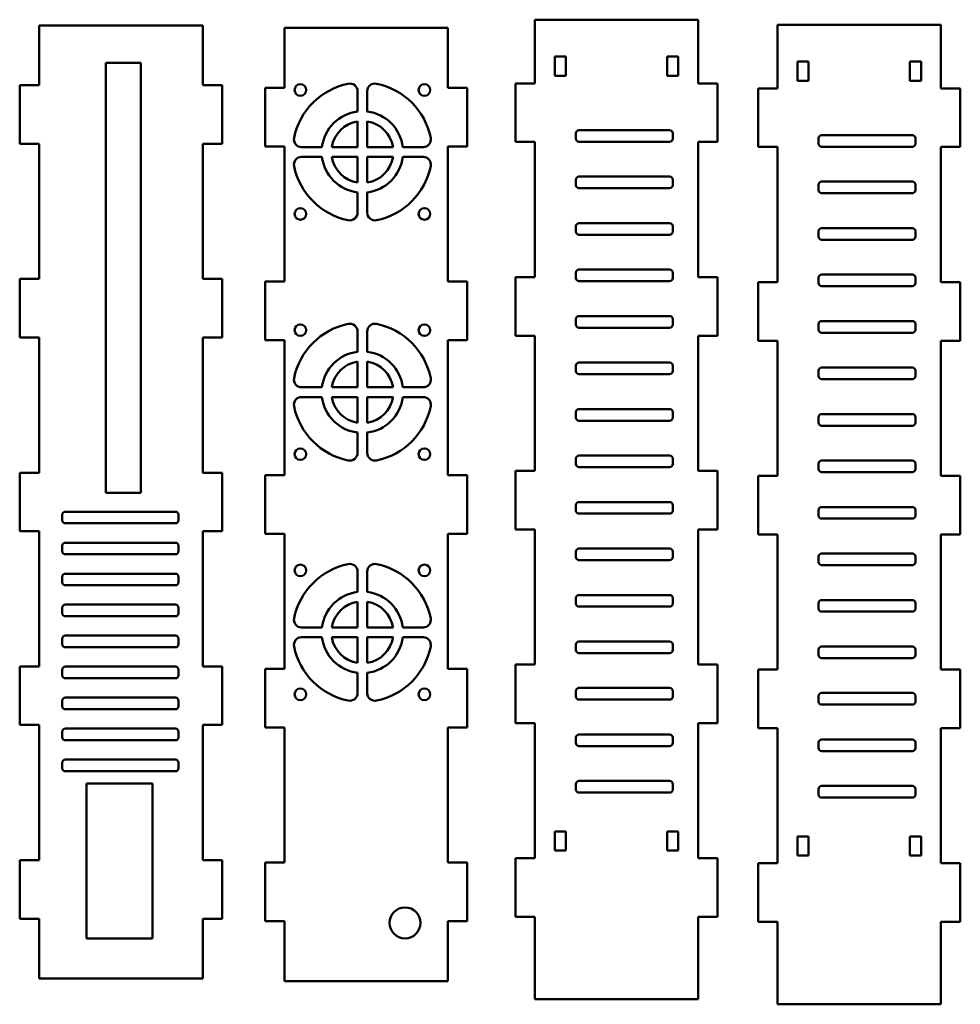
# Model space of a CAD drawing. Header units: millimetres. Extents: x 21 to 264, y 182 to 436.
import ezdxf

# ---------------------------------------------------------------- set-up
doc = ezdxf.new("R2010")
doc.units = ezdxf.units.MM
doc.layers.add('Visible (ANSI)', color=7, linetype='Continuous', lineweight=50)

msp = doc.modelspace()

# ---------------------------------------------------------------- linework, layer by layer
at = {"layer": 'Visible (ANSI)'}
for p, q in [((153.9, 435.72), (153.9, 419.29)), ((196.03, 435.72), (153.9, 435.72)), ((196.03, 419.29), (196.03, 435.72)), ((26.01, 434.23), (26.01, 418.8)), ((68.27, 434.23), (26.01, 434.23)), ((68.27, 418.8), (68.27, 434.23)), ((89.34, 433.58), (89.34, 418.15)), ((131.47, 433.58), (89.34, 433.58)), ((131.47, 418.15), (131.47, 433.58)), ((216.52, 434.43), (216.52, 418)), ((258.65, 434.43), (216.52, 434.43)), ((258.65, 418), (258.65, 434.43)), ((43.27, 313.63), (43.27, 424.63)), ((43.27, 424.63), (52.27, 424.63)), ((52.27, 424.63), (52.27, 313.63)), ((159.03, 421.24), (159.03, 426.21)), ((159.03, 426.21), (161.9, 426.21)), ((161.9, 426.21), (161.9, 421.24)), ((188.03, 421.24), (188.03, 426.21)), ((188.03, 426.21), (190.9, 426.21)), ((190.9, 426.21), (190.9, 421.24)), ((221.65, 419.95), (221.65, 424.92)), ((221.65, 424.92), (224.52, 424.92)), ((224.52, 424.92), (224.52, 419.95)), ((250.65, 419.95), (250.65, 424.92)), ((250.65, 424.92), (253.52, 424.92)), ((253.52, 424.92), (253.52, 419.95)), ((161.9, 421.24), (159.03, 421.24)), ((190.9, 421.24), (188.03, 421.24)), ((224.52, 419.95), (221.65, 419.95)), ((253.52, 419.95), (250.65, 419.95)), ((21.01, 418.8), (21.01, 403.67)), ((26.01, 418.8), (21.01, 418.8)), ((73.27, 418.8), (68.27, 418.8)), ((73.27, 403.67), (73.27, 418.8)), ((84.34, 418.15), (84.34, 403.02)), ((89.34, 418.15), (84.34, 418.15)), ((108.16, 417.25), (108.16, 412.01)), ((110.66, 412.01), (110.66, 417.25)), ((136.47, 418.15), (131.47, 418.15)), ((136.47, 403.02), (136.47, 418.15)), ((148.9, 419.29), (148.9, 404.16)), ((153.9, 419.29), (148.9, 419.29)), ((201.03, 419.29), (196.03, 419.29)), ((201.03, 404.16), (201.03, 419.29)), ((211.52, 418), (211.52, 402.87)), ((216.52, 418), (211.52, 418)), ((263.65, 418), (258.65, 418)), ((263.65, 402.87), (263.65, 418)), ((108.16, 409.49), (108.16, 402.83)), ((110.66, 402.83), (110.66, 409.49)), ((165.27, 407.22), (188.67, 407.22)), ((148.9, 404.16), (153.9, 404.16)), ((153.9, 404.16), (153.9, 369.29)), ((164.47, 405.02), (164.47, 406.42)), ((188.67, 404.22), (165.27, 404.22)), ((189.47, 406.42), (189.47, 405.02)), ((196.03, 369.29), (196.03, 404.16)), ((196.03, 404.16), (201.03, 404.16)), ((227.09, 403.73), (227.09, 405.13)), ((227.89, 405.93), (251.29, 405.93)), ((252.09, 405.13), (252.09, 403.73)), ((21.01, 403.67), (26.01, 403.67)), ((26.01, 403.67), (26.01, 368.8)), ((68.27, 403.67), (73.27, 403.67)), ((68.27, 368.8), (68.27, 403.67)), ((84.34, 403.02), (89.34, 403.02)), ((89.34, 403.02), (89.34, 368.15)), ((98.98, 402.83), (93.74, 402.83)), ((108.16, 402.83), (101.5, 402.83)), ((117.31, 402.83), (110.66, 402.83)), ((125.07, 402.83), (119.83, 402.83)), ((131.47, 403.02), (136.47, 403.02)), ((131.47, 368.15), (131.47, 403.02)), ((211.52, 402.87), (216.52, 402.87)), ((216.52, 402.87), (216.52, 368)), ((251.29, 402.93), (227.89, 402.93)), ((258.65, 368), (258.65, 402.87)), ((258.65, 402.87), (263.65, 402.87)), ((93.74, 400.33), (98.98, 400.33)), ((101.5, 400.33), (108.16, 400.33)), ((108.16, 400.33), (108.16, 393.68)), ((110.66, 400.33), (117.31, 400.33)), ((110.66, 393.68), (110.66, 400.33)), ((119.83, 400.33), (125.07, 400.33)), ((164.47, 393.02), (164.47, 394.42)), ((165.27, 395.22), (188.67, 395.22)), ((189.47, 394.42), (189.47, 393.02)), ((188.67, 392.22), (165.27, 392.22)), ((227.09, 391.73), (227.09, 393.13)), ((227.89, 393.93), (251.29, 393.93)), ((252.09, 393.13), (252.09, 391.73)), ((108.16, 391.16), (108.16, 385.92)), ((110.66, 385.92), (110.66, 391.16)), ((251.29, 390.93), (227.89, 390.93)), ((164.47, 381.02), (164.47, 382.42)), ((165.27, 383.22), (188.67, 383.22)), ((189.47, 382.42), (189.47, 381.02)), ((227.89, 381.93), (251.29, 381.93)), ((188.67, 380.22), (165.27, 380.22)), ((227.09, 379.73), (227.09, 381.13)), ((251.29, 378.93), (227.89, 378.93)), ((252.09, 381.13), (252.09, 379.73)), ((165.27, 371.22), (188.67, 371.22)), ((21.01, 368.8), (21.01, 353.67)), ((26.01, 368.8), (21.01, 368.8)), ((73.27, 368.8), (68.27, 368.8)), ((73.27, 353.67), (73.27, 368.8)), ((148.9, 369.29), (148.9, 354.16)), ((153.9, 369.29), (148.9, 369.29)), ((164.47, 369.02), (164.47, 370.42)), ((189.47, 370.42), (189.47, 369.02)), ((201.03, 369.29), (196.03, 369.29)), ((201.03, 354.16), (201.03, 369.29)), ((227.09, 367.73), (227.09, 369.13)), ((227.89, 369.93), (251.29, 369.93)), ((252.09, 369.13), (252.09, 367.73)), ((84.34, 368.15), (84.34, 353.02)), ((89.34, 368.15), (84.34, 368.15)), ((136.47, 368.15), (131.47, 368.15)), ((136.47, 353.02), (136.47, 368.15)), ((188.67, 368.22), (165.27, 368.22)), ((211.52, 368), (211.52, 352.87)), ((216.52, 368), (211.52, 368)), ((251.29, 366.93), (227.89, 366.93)), ((263.65, 368), (258.65, 368)), ((263.65, 352.87), (263.65, 368)), ((164.47, 357.02), (164.47, 358.42)), ((165.27, 359.22), (188.67, 359.22)), ((189.47, 358.42), (189.47, 357.02)), ((188.67, 356.22), (165.27, 356.22)), ((227.09, 355.73), (227.09, 357.13)), ((227.89, 357.93), (251.29, 357.93)), ((252.09, 357.13), (252.09, 355.73)), ((21.01, 353.67), (26.01, 353.67)), ((26.01, 353.67), (26.01, 318.8)), ((68.27, 353.67), (73.27, 353.67)), ((68.27, 318.8), (68.27, 353.67)), ((108.16, 355.25), (108.16, 350.01)), ((110.66, 350.01), (110.66, 355.25)), ((148.9, 354.16), (153.9, 354.16)), ((153.9, 354.16), (153.9, 319.29)), ((196.03, 354.16), (201.03, 354.16)), ((196.03, 319.29), (196.03, 354.16)), ((251.29, 354.93), (227.89, 354.93)), ((84.34, 353.02), (89.34, 353.02)), ((89.34, 353.02), (89.34, 318.15)), ((131.47, 353.02), (136.47, 353.02)), ((131.47, 318.15), (131.47, 353.02)), ((211.52, 352.87), (216.52, 352.87)), ((216.52, 352.87), (216.52, 318)), ((258.65, 352.87), (263.65, 352.87)), ((258.65, 318), (258.65, 352.87)), ((108.16, 347.49), (108.16, 340.83)), ((110.66, 340.83), (110.66, 347.49)), ((164.47, 345.02), (164.47, 346.42)), ((165.27, 347.22), (188.67, 347.22)), ((189.47, 346.42), (189.47, 345.02)), ((227.89, 345.93), (251.29, 345.93)), ((188.67, 344.22), (165.27, 344.22)), ((227.09, 343.73), (227.09, 345.13)), ((252.09, 345.13), (252.09, 343.73)), ((98.98, 340.83), (93.74, 340.83)), ((108.16, 340.83), (101.5, 340.83)), ((117.31, 340.83), (110.66, 340.83)), ((125.07, 340.83), (119.83, 340.83)), ((251.29, 342.93), (227.89, 342.93)), ((93.74, 338.33), (98.98, 338.33)), ((101.5, 338.33), (108.16, 338.33)), ((108.16, 338.33), (108.16, 331.68)), ((110.66, 338.33), (117.31, 338.33)), ((110.66, 331.68), (110.66, 338.33)), ((119.83, 338.33), (125.07, 338.33)), ((164.47, 333.02), (164.47, 334.42)), ((165.27, 335.22), (188.67, 335.22)), ((189.47, 334.42), (189.47, 333.02)), ((227.09, 331.73), (227.09, 333.13)), ((227.89, 333.93), (251.29, 333.93)), ((252.09, 333.13), (252.09, 331.73)), ((188.67, 332.22), (165.27, 332.22)), ((251.29, 330.93), (227.89, 330.93)), ((108.16, 329.16), (108.16, 323.92)), ((110.66, 323.92), (110.66, 329.16)), ((165.27, 323.22), (188.67, 323.22)), ((164.47, 321.02), (164.47, 322.42)), ((189.47, 322.42), (189.47, 321.02)), ((227.09, 319.73), (227.09, 321.13)), ((227.89, 321.93), (251.29, 321.93)), ((252.09, 321.13), (252.09, 319.73)), ((21.01, 318.8), (21.01, 303.67)), ((26.01, 318.8), (21.01, 318.8)), ((73.27, 318.8), (68.27, 318.8)), ((73.27, 303.67), (73.27, 318.8)), ((84.34, 318.15), (84.34, 303.02)), ((89.34, 318.15), (84.34, 318.15)), ((136.47, 318.15), (131.47, 318.15)), ((136.47, 303.02), (136.47, 318.15)), ((148.9, 319.29), (148.9, 304.16)), ((153.9, 319.29), (148.9, 319.29)), ((188.67, 320.22), (165.27, 320.22)), ((201.03, 319.29), (196.03, 319.29)), ((201.03, 304.16), (201.03, 319.29)), ((211.52, 318), (211.52, 302.87)), ((216.52, 318), (211.52, 318)), ((251.29, 318.93), (227.89, 318.93)), ((263.65, 318), (258.65, 318)), ((263.65, 302.87), (263.65, 318)), ((52.27, 313.63), (43.27, 313.63)), ((164.47, 309.02), (164.47, 310.42)), ((165.27, 311.22), (188.67, 311.22)), ((189.47, 310.42), (189.47, 309.02)), ((31.99, 306.53), (31.99, 307.93)), ((32.79, 308.73), (61.19, 308.73)), ((61.99, 307.93), (61.99, 306.53)), ((188.67, 308.22), (165.27, 308.22)), ((227.09, 307.73), (227.09, 309.13)), ((227.89, 309.93), (251.29, 309.93)), ((252.09, 309.13), (252.09, 307.73)), ((61.19, 305.73), (32.79, 305.73)), ((251.29, 306.93), (227.89, 306.93)), ((21.01, 303.67), (26.01, 303.67)), ((26.01, 303.67), (26.01, 268.8)), ((68.27, 268.8), (68.27, 303.67)), ((68.27, 303.67), (73.27, 303.67)), ((84.34, 303.02), (89.34, 303.02)), ((89.34, 303.02), (89.34, 268.15)), ((131.47, 268.15), (131.47, 303.02)), ((131.47, 303.02), (136.47, 303.02)), ((148.9, 304.16), (153.9, 304.16)), ((153.9, 304.16), (153.9, 269.29)), ((196.03, 304.16), (201.03, 304.16)), ((196.03, 269.29), (196.03, 304.16)), ((211.52, 302.87), (216.52, 302.87)), ((216.52, 302.87), (216.52, 268)), ((258.65, 302.87), (263.65, 302.87)), ((258.65, 268), (258.65, 302.87)), ((31.99, 298.53), (31.99, 299.93)), ((32.79, 300.73), (61.19, 300.73)), ((61.99, 299.93), (61.99, 298.53)), ((61.19, 297.73), (32.79, 297.73)), ((164.47, 297.02), (164.47, 298.42)), ((165.27, 299.22), (188.67, 299.22)), ((189.47, 298.42), (189.47, 297.02)), ((227.89, 297.93), (251.29, 297.93)), ((188.67, 296.22), (165.27, 296.22)), ((227.09, 295.73), (227.09, 297.13)), ((251.29, 294.93), (227.89, 294.93)), ((252.09, 297.13), (252.09, 295.73)), ((32.79, 292.73), (61.19, 292.73)), ((108.16, 293.25), (108.16, 288.01)), ((110.66, 288.01), (110.66, 293.25)), ((31.99, 290.53), (31.99, 291.93)), ((61.99, 291.93), (61.99, 290.53)), ((61.19, 289.73), (32.79, 289.73)), ((165.27, 287.22), (188.67, 287.22)), ((32.79, 284.73), (61.19, 284.73)), ((108.16, 285.49), (108.16, 278.83)), ((110.66, 278.83), (110.66, 285.49)), ((164.47, 285.02), (164.47, 286.42)), ((189.47, 286.42), (189.47, 285.02)), ((227.09, 283.73), (227.09, 285.13)), ((227.89, 285.93), (251.29, 285.93)), ((252.09, 285.13), (252.09, 283.73)), ((31.99, 282.53), (31.99, 283.93)), ((61.99, 283.93), (61.99, 282.53)), ((188.67, 284.22), (165.27, 284.22)), ((251.29, 282.93), (227.89, 282.93)), ((61.19, 281.73), (32.79, 281.73)), ((98.98, 278.83), (93.74, 278.83)), ((108.16, 278.83), (101.5, 278.83)), ((117.31, 278.83), (110.66, 278.83)), ((125.07, 278.83), (119.83, 278.83)), ((31.99, 274.53), (31.99, 275.93)), ((32.79, 276.73), (61.19, 276.73)), ((61.99, 275.93), (61.99, 274.53)), ((93.74, 276.33), (98.98, 276.33)), ((101.5, 276.33), (108.16, 276.33)), ((108.16, 276.33), (108.16, 269.68)), ((110.66, 269.68), (110.66, 276.33)), ((110.66, 276.33), (117.31, 276.33)), ((119.83, 276.33), (125.07, 276.33)), ((165.27, 275.22), (188.67, 275.22)), ((61.19, 273.73), (32.79, 273.73)), ((164.47, 273.02), (164.47, 274.42)), ((188.67, 272.22), (165.27, 272.22)), ((189.47, 274.42), (189.47, 273.02)), ((227.09, 271.73), (227.09, 273.13)), ((227.89, 273.93), (251.29, 273.93)), ((252.09, 273.13), (252.09, 271.73)), ((251.29, 270.93), (227.89, 270.93)), ((21.01, 268.8), (21.01, 253.67)), ((26.01, 268.8), (21.01, 268.8)), ((31.99, 266.53), (31.99, 267.93)), ((32.79, 268.73), (61.19, 268.73)), ((61.99, 267.93), (61.99, 266.53)), ((73.27, 268.8), (68.27, 268.8)), ((73.27, 253.67), (73.27, 268.8)), ((84.34, 268.15), (84.34, 253.02)), ((89.34, 268.15), (84.34, 268.15)), ((108.16, 267.16), (108.16, 261.92)), ((110.66, 261.92), (110.66, 267.16)), ((136.47, 268.15), (131.47, 268.15)), ((136.47, 253.02), (136.47, 268.15)), ((148.9, 269.29), (148.9, 254.16)), ((153.9, 269.29), (148.9, 269.29)), ((201.03, 269.29), (196.03, 269.29)), ((201.03, 254.16), (201.03, 269.29)), ((211.52, 268), (211.52, 252.87)), ((216.52, 268), (211.52, 268)), ((263.65, 268), (258.65, 268)), ((263.65, 252.87), (263.65, 268)), ((61.19, 265.73), (32.79, 265.73)), ((164.47, 261.02), (164.47, 262.42)), ((165.27, 263.22), (188.67, 263.22)), ((189.47, 262.42), (189.47, 261.02)), ((227.89, 261.93), (251.29, 261.93)), ((31.99, 258.53), (31.99, 259.93)), ((32.79, 260.73), (61.19, 260.73)), ((61.99, 259.93), (61.99, 258.53)), ((188.67, 260.22), (165.27, 260.22)), ((227.09, 259.73), (227.09, 261.13)), ((252.09, 261.13), (252.09, 259.73)), ((61.19, 257.73), (32.79, 257.73)), ((251.29, 258.93), (227.89, 258.93)), ((148.9, 254.16), (153.9, 254.16)), ((153.9, 254.16), (153.9, 219.29)), ((196.03, 254.16), (201.03, 254.16)), ((196.03, 219.29), (196.03, 254.16)), ((21.01, 253.67), (26.01, 253.67)), ((26.01, 253.67), (26.01, 218.8)), ((31.99, 250.53), (31.99, 251.93)), ((32.79, 252.73), (61.19, 252.73)), ((61.99, 251.93), (61.99, 250.53)), ((68.27, 253.67), (73.27, 253.67)), ((68.27, 218.8), (68.27, 253.67)), ((84.34, 253.02), (89.34, 253.02)), ((89.34, 253.02), (89.34, 218.15)), ((131.47, 253.02), (136.47, 253.02)), ((131.47, 218.15), (131.47, 253.02)), ((211.52, 252.87), (216.52, 252.87)), ((216.52, 252.87), (216.52, 218)), ((258.65, 252.87), (263.65, 252.87)), ((258.65, 218), (258.65, 252.87)), ((61.19, 249.73), (32.79, 249.73)), ((164.47, 249.02), (164.47, 250.42)), ((165.27, 251.22), (188.67, 251.22)), ((189.47, 250.42), (189.47, 249.02)), ((227.09, 247.73), (227.09, 249.13)), ((227.89, 249.93), (251.29, 249.93)), ((252.09, 249.13), (252.09, 247.73)), ((188.67, 248.22), (165.27, 248.22)), ((251.29, 246.93), (227.89, 246.93)), ((32.79, 244.73), (61.19, 244.73)), ((31.99, 242.53), (31.99, 243.93)), ((61.19, 241.73), (32.79, 241.73)), ((61.99, 243.93), (61.99, 242.53)), ((165.27, 239.22), (188.67, 239.22)), ((38.27, 198.53), (38.27, 238.53)), ((38.27, 238.53), (55.27, 238.53)), ((55.27, 238.53), (55.27, 198.53)), ((164.47, 237.02), (164.47, 238.42)), ((189.47, 238.42), (189.47, 237.02)), ((227.09, 235.73), (227.09, 237.13)), ((227.89, 237.93), (251.29, 237.93)), ((252.09, 237.13), (252.09, 235.73)), ((188.67, 236.22), (165.27, 236.22)), ((251.29, 234.93), (227.89, 234.93)), ((159.03, 221.24), (159.03, 226.21)), ((159.03, 226.21), (161.9, 226.21)), ((161.9, 226.21), (161.9, 221.24)), ((188.03, 221.24), (188.03, 226.21)), ((188.03, 226.21), (190.9, 226.21)), ((190.9, 226.21), (190.9, 221.24)), ((221.65, 219.95), (221.65, 224.92)), ((221.65, 224.92), (224.52, 224.92)), ((224.52, 224.92), (224.52, 219.95)), ((250.65, 219.95), (250.65, 224.92)), ((250.65, 224.92), (253.52, 224.92)), ((253.52, 224.92), (253.52, 219.95)), ((161.9, 221.24), (159.03, 221.24)), ((190.9, 221.24), (188.03, 221.24)), ((21.01, 218.8), (21.01, 203.67)), ((26.01, 218.8), (21.01, 218.8)), ((73.27, 218.8), (68.27, 218.8)), ((73.27, 203.67), (73.27, 218.8)), ((148.9, 219.29), (148.9, 204.16)), ((153.9, 219.29), (148.9, 219.29)), ((201.03, 219.29), (196.03, 219.29)), ((201.03, 204.16), (201.03, 219.29)), ((224.52, 219.95), (221.65, 219.95)), ((253.52, 219.95), (250.65, 219.95)), ((84.34, 218.15), (84.34, 203.02)), ((89.34, 218.15), (84.34, 218.15)), ((136.47, 218.15), (131.47, 218.15)), ((136.47, 203.02), (136.47, 218.15)), ((211.52, 218), (211.52, 202.87)), ((216.52, 218), (211.52, 218)), ((263.65, 218), (258.65, 218)), ((263.65, 202.87), (263.65, 218)), ((21.01, 203.67), (26.01, 203.67)), ((26.01, 203.67), (26.01, 188.23)), ((68.27, 203.67), (73.27, 203.67)), ((68.27, 188.23), (68.27, 203.67)), ((148.9, 204.16), (153.9, 204.16)), ((153.9, 204.16), (153.9, 182.86)), ((196.03, 204.16), (201.03, 204.16)), ((196.03, 182.86), (196.03, 204.16)), ((84.34, 203.02), (89.34, 203.02)), ((89.34, 203.02), (89.34, 187.58)), ((131.47, 203.02), (136.47, 203.02)), ((131.47, 187.58), (131.47, 203.02)), ((211.52, 202.87), (216.52, 202.87)), ((216.52, 202.87), (216.52, 181.57)), ((258.65, 202.87), (263.65, 202.87)), ((258.65, 181.57), (258.65, 202.87)), ((55.27, 198.53), (38.27, 198.53)), ((26.01, 188.23), (68.27, 188.23)), ((89.34, 187.58), (131.47, 187.58)), ((153.9, 182.86), (196.03, 182.86)), ((216.52, 181.57), (258.65, 181.57))]:
    msp.add_line(p, q, dxfattribs=at)
for centre, radius in [((93.41, 417.58), 1.5), ((125.41, 417.58), 1.5), ((93.41, 385.58), 1.5), ((125.41, 385.58), 1.5), ((93.41, 355.58), 1.5), ((125.41, 355.58), 1.5), ((93.41, 323.58), 1.5), ((125.41, 323.58), 1.5), ((93.41, 293.58), 1.5), ((125.41, 293.58), 1.5), ((93.41, 261.58), 1.5), ((125.41, 261.58), 1.5), ((120.41, 202.58), 4)]:
    msp.add_circle(centre, radius, dxfattribs=at)
for centre, radius, start, end in [((109.41, 401.58), 18, 101.7198, 168.2802), ((106.16, 417.25), 2, 0, 101.7198), ((112.66, 417.25), 2, 78.2802, 180), ((109.41, 401.58), 18, 11.7198, 78.2802), ((109.41, 401.58), 10.5, 96.8371, 173.1629), ((109.41, 401.58), 10.5, 6.8371, 83.1629), ((109.41, 401.58), 8, 98.9893, 171.0107), ((109.41, 401.58), 8, 8.9893, 81.0107), ((165.27, 406.42), 0.8, 90, 180), ((188.67, 406.42), 0.8, 0, 90), ((93.74, 404.83), 2, 168.2802, 270), ((125.07, 404.83), 2, 270, 11.7198), ((165.27, 405.02), 0.8, 180, 270), ((188.67, 405.02), 0.8, 270, 0), ((227.89, 405.13), 0.8, 90, 180), ((251.29, 405.13), 0.8, 0, 90), ((227.89, 403.73), 0.8, 180, 270), ((251.29, 403.73), 0.8, 270, 0), ((93.74, 398.33), 2, 90, 191.7198), ((109.41, 401.58), 10.5, 186.8371, 263.1629), ((109.41, 401.58), 8, 188.9893, 261.0107), ((109.41, 401.58), 10.5, 276.8371, 353.1629), ((109.41, 401.58), 8, 278.9893, 351.0107), ((125.07, 398.33), 2, 348.2802, 90), ((109.41, 401.58), 18, 191.7198, 258.2802), ((109.41, 401.58), 18, 281.7198, 348.2802), ((165.27, 394.42), 0.8, 90, 180), ((188.67, 394.42), 0.8, 0, 90), ((165.27, 393.02), 0.8, 180, 270), ((188.67, 393.02), 0.8, 270, 0), ((227.89, 393.13), 0.8, 90, 180), ((227.89, 391.73), 0.8, 180, 270), ((251.29, 393.13), 0.8, 0, 90), ((251.29, 391.73), 0.8, 270, 0), ((106.16, 385.92), 2, 258.2802, 0), ((112.66, 385.92), 2, 180, 281.7198), ((165.27, 382.42), 0.8, 90, 180), ((188.67, 382.42), 0.8, 0, 90), ((227.89, 381.13), 0.8, 90, 180), ((251.29, 381.13), 0.8, 0, 90), ((165.27, 381.02), 0.8, 180, 270), ((188.67, 381.02), 0.8, 270, 0), ((227.89, 379.73), 0.8, 180, 270), ((251.29, 379.73), 0.8, 270, 0), ((165.27, 370.42), 0.8, 90, 180), ((188.67, 370.42), 0.8, 0, 90), ((165.27, 369.02), 0.8, 180, 270), ((188.67, 369.02), 0.8, 270, 0), ((227.89, 369.13), 0.8, 90, 180), ((251.29, 369.13), 0.8, 0, 90), ((227.89, 367.73), 0.8, 180, 270), ((251.29, 367.73), 0.8, 270, 0), ((165.27, 358.42), 0.8, 90, 180), ((188.67, 358.42), 0.8, 0, 90), ((109.41, 339.58), 18, 101.7198, 168.2802), ((106.16, 355.25), 2, 0, 101.7198), ((112.66, 355.25), 2, 78.2802, 180), ((109.41, 339.58), 18, 11.7198, 78.2802), ((165.27, 357.02), 0.8, 180, 270), ((188.67, 357.02), 0.8, 270, 0), ((227.89, 357.13), 0.8, 90, 180), ((251.29, 357.13), 0.8, 0, 90), ((227.89, 355.73), 0.8, 180, 270), ((251.29, 355.73), 0.8, 270, 0), ((109.41, 339.58), 10.5, 96.8371, 173.1629), ((109.41, 339.58), 10.5, 6.8371, 83.1629), ((109.41, 339.58), 8, 98.9893, 171.0107), ((109.41, 339.58), 8, 8.9893, 81.0107), ((165.27, 346.42), 0.8, 90, 180), ((188.67, 346.42), 0.8, 0, 90), ((227.89, 345.13), 0.8, 90, 180), ((251.29, 345.13), 0.8, 0, 90), ((93.74, 342.83), 2, 168.2802, 270), ((125.07, 342.83), 2, 270, 11.7198), ((165.27, 345.02), 0.8, 180, 270), ((188.67, 345.02), 0.8, 270, 0), ((227.89, 343.73), 0.8, 180, 270), ((251.29, 343.73), 0.8, 270, 0), ((93.74, 336.33), 2, 90, 191.7198), ((109.41, 339.58), 10.5, 186.8371, 263.1629), ((109.41, 339.58), 8, 188.9893, 261.0107), ((109.41, 339.58), 10.5, 276.8371, 353.1629), ((109.41, 339.58), 8, 278.9893, 351.0107), ((125.07, 336.33), 2, 348.2802, 90), ((109.41, 339.58), 18, 191.7198, 258.2802), ((109.41, 339.58), 18, 281.7198, 348.2802), ((165.27, 334.42), 0.8, 90, 180), ((165.27, 333.02), 0.8, 180, 270), ((188.67, 334.42), 0.8, 0, 90), ((188.67, 333.02), 0.8, 270, 0), ((227.89, 333.13), 0.8, 90, 180), ((251.29, 333.13), 0.8, 0, 90), ((227.89, 331.73), 0.8, 180, 270), ((251.29, 331.73), 0.8, 270, 0), ((106.16, 323.92), 2, 258.2802, 0), ((112.66, 323.92), 2, 180, 281.7198), ((165.27, 322.42), 0.8, 90, 180), ((188.67, 322.42), 0.8, 0, 90), ((165.27, 321.02), 0.8, 180, 270), ((188.67, 321.02), 0.8, 270, 0), ((227.89, 321.13), 0.8, 90, 180), ((251.29, 321.13), 0.8, 0, 90), ((227.89, 319.73), 0.8, 180, 270), ((251.29, 319.73), 0.8, 270, 0), ((165.27, 310.42), 0.8, 90, 180), ((188.67, 310.42), 0.8, 0, 90), ((32.79, 307.93), 0.8, 90, 180), ((61.19, 307.93), 0.8, 0, 90), ((165.27, 309.02), 0.8, 180, 270), ((188.67, 309.02), 0.8, 270, 0), ((227.89, 309.13), 0.8, 90, 180), ((227.89, 307.73), 0.8, 180, 270), ((251.29, 309.13), 0.8, 0, 90), ((251.29, 307.73), 0.8, 270, 0), ((32.79, 306.53), 0.8, 180, 270), ((61.19, 306.53), 0.8, 270, 0), ((32.79, 299.93), 0.8, 90, 180), ((61.19, 299.93), 0.8, 0, 90), ((32.79, 298.53), 0.8, 180, 270), ((61.19, 298.53), 0.8, 270, 0), ((165.27, 298.42), 0.8, 90, 180), ((188.67, 298.42), 0.8, 0, 90), ((227.89, 297.13), 0.8, 90, 180), ((251.29, 297.13), 0.8, 0, 90), ((109.41, 277.58), 18, 101.7198, 168.2802), ((106.16, 293.25), 2, 0, 101.7198), ((112.66, 293.25), 2, 78.2802, 180), ((109.41, 277.58), 18, 11.7198, 78.2802), ((165.27, 297.02), 0.8, 180, 270), ((188.67, 297.02), 0.8, 270, 0), ((227.89, 295.73), 0.8, 180, 270), ((251.29, 295.73), 0.8, 270, 0), ((32.79, 291.93), 0.8, 90, 180), ((61.19, 291.93), 0.8, 0, 90), ((32.79, 290.53), 0.8, 180, 270), ((61.19, 290.53), 0.8, 270, 0), ((109.41, 277.58), 10.5, 96.8371, 173.1629), ((109.41, 277.58), 10.5, 6.8371, 83.1629), ((165.27, 286.42), 0.8, 90, 180), ((188.67, 286.42), 0.8, 0, 90), ((32.79, 283.93), 0.8, 90, 180), ((61.19, 283.93), 0.8, 0, 90), ((109.41, 277.58), 8, 98.9893, 171.0107), ((109.41, 277.58), 8, 8.9893, 81.0107), ((165.27, 285.02), 0.8, 180, 270), ((188.67, 285.02), 0.8, 270, 0), ((227.89, 285.13), 0.8, 90, 180), ((251.29, 285.13), 0.8, 0, 90), ((32.79, 282.53), 0.8, 180, 270), ((61.19, 282.53), 0.8, 270, 0), ((227.89, 283.73), 0.8, 180, 270), ((251.29, 283.73), 0.8, 270, 0), ((93.74, 280.83), 2, 168.2802, 270), ((125.07, 280.83), 2, 270, 11.7198), ((32.79, 275.93), 0.8, 90, 180), ((32.79, 274.53), 0.8, 180, 270), ((61.19, 275.93), 0.8, 0, 90), ((61.19, 274.53), 0.8, 270, 0), ((93.74, 274.33), 2, 90, 191.7198), ((109.41, 277.58), 10.5, 186.8371, 263.1629), ((109.41, 277.58), 8, 188.9893, 261.0107), ((109.41, 277.58), 8, 278.9893, 351.0107), ((109.41, 277.58), 10.5, 276.8371, 353.1629), ((125.07, 274.33), 2, 348.2802, 90), ((165.27, 274.42), 0.8, 90, 180), ((188.67, 274.42), 0.8, 0, 90), ((109.41, 277.58), 18, 191.7198, 258.2802), ((109.41, 277.58), 18, 281.7198, 348.2802), ((165.27, 273.02), 0.8, 180, 270), ((188.67, 273.02), 0.8, 270, 0), ((227.89, 273.13), 0.8, 90, 180), ((251.29, 273.13), 0.8, 0, 90), ((227.89, 271.73), 0.8, 180, 270), ((251.29, 271.73), 0.8, 270, 0), ((32.79, 267.93), 0.8, 90, 180), ((61.19, 267.93), 0.8, 0, 90), ((32.79, 266.53), 0.8, 180, 270), ((61.19, 266.53), 0.8, 270, 0), ((106.16, 261.92), 2, 258.2802, 0), ((112.66, 261.92), 2, 180, 281.7198), ((165.27, 262.42), 0.8, 90, 180), ((188.67, 262.42), 0.8, 0, 90), ((227.89, 261.13), 0.8, 90, 180), ((251.29, 261.13), 0.8, 0, 90), ((32.79, 259.93), 0.8, 90, 180), ((61.19, 259.93), 0.8, 0, 90), ((165.27, 261.02), 0.8, 180, 270), ((188.67, 261.02), 0.8, 270, 0), ((227.89, 259.73), 0.8, 180, 270), ((251.29, 259.73), 0.8, 270, 0), ((32.79, 258.53), 0.8, 180, 270), ((61.19, 258.53), 0.8, 270, 0), ((32.79, 251.93), 0.8, 90, 180), ((61.19, 251.93), 0.8, 0, 90), ((32.79, 250.53), 0.8, 180, 270), ((61.19, 250.53), 0.8, 270, 0), ((165.27, 250.42), 0.8, 90, 180), ((188.67, 250.42), 0.8, 0, 90), ((227.89, 249.13), 0.8, 90, 180), ((251.29, 249.13), 0.8, 0, 90), ((165.27, 249.02), 0.8, 180, 270), ((188.67, 249.02), 0.8, 270, 0), ((227.89, 247.73), 0.8, 180, 270), ((251.29, 247.73), 0.8, 270, 0), ((32.79, 243.93), 0.8, 90, 180), ((61.19, 243.93), 0.8, 0, 90), ((32.79, 242.53), 0.8, 180, 270), ((61.19, 242.53), 0.8, 270, 0), ((165.27, 238.42), 0.8, 90, 180), ((188.67, 238.42), 0.8, 0, 90), ((165.27, 237.02), 0.8, 180, 270), ((188.67, 237.02), 0.8, 270, 0), ((227.89, 237.13), 0.8, 90, 180), ((251.29, 237.13), 0.8, 0, 90), ((227.89, 235.73), 0.8, 180, 270), ((251.29, 235.73), 0.8, 270, 0)]:
    msp.add_arc(centre, radius, start, end, dxfattribs=at)

doc.saveas('drawing.dxf')
